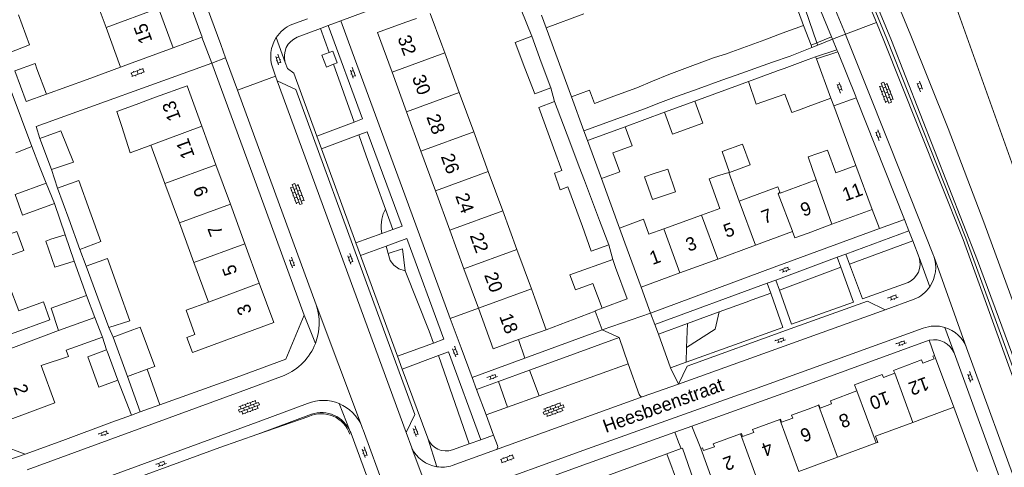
# Model space of a CAD drawing. Extents: x 99476 to 102828, y 406437 to 407931.
# Tile 94 of 162: x 100882 to 101029, y 406874 to 406941. Entities that reach past the tile are written whole.
import ezdxf

# ---------------------------------------------------------------- set-up
doc = ezdxf.new("R2010")
doc.units = 0
doc.header["$MEASUREMENT"] = 0
for name, color, linetype, lineweight in [('BG_bijgebouw', 253, 'Continuous', 0), ('BG_dakoverstek', 253, 'Continuous', 13), ('BG_dakoverstek bijgebouw', 253, 'Continuous', 0), ('BG_heg haag', 253, 'Continuous', 0), ('BG_hek', 253, 'Continuous', 0), ('BG_hoofdgebouw', 253, 'Continuous', 13), ('BG_huisnummer', 253, 'Continuous', 0), ('BG_kant verharding', 253, 'Continuous', 0), ('BG_muur', 253, 'Continuous', 0), ('BG_open verharding', 253, 'Continuous', 0), ('BG_schutting', 253, 'Continuous', 0), ('BG_straatnaam', 253, 'Continuous', 0), ('BG_tussenmuur', 253, 'Continuous', 0), ('BG_vlakafsluiter', 253, 'Continuous', 0)]:
    doc.layers.add(name, color=color, linetype=linetype, lineweight=lineweight)
doc.styles.add('Style-WORKING', font='WORKING.shx')

# ---------------------------------------------------------------- blocks, each defined once
blk = doc.blocks.new('S02OV4')
at = {"layer": 'BG_open verharding', "linetype": 'Continuous', "lineweight": 0}
for p, q in [((0, -0.200092), (0, 0.200092)), ((0, 0.2), (3.201, 0.2)), ((0.214, 0.6), (2.9, 0.6)), ((0.4, 0.199), (0.4, 0.6)), ((0.8, 0.6), (0.8, 0.7)), ((0.8, -0.2), (0.8, 0.2)), ((1.2, 0.2), (1.2, 0.6)), ((1.6, 0.6), (1.6, 0.7)), ((1.6, -0.2), (1.6, 0.2)), ((2, 0.199), (2, 0.6)), ((2.4, 0.6), (2.4, 0.7)), ((2.4, -0.2), (2.4, 0.2)), ((2.8, 0.2), (2.8, 0.6)), ((3.2, -0.199908), (3.2, 0.200092)), ((0, -0.2), (3.2, -0.199)), ((0.31, -0.6), (2.9, -0.6)), ((0.4, -0.6), (0.399, -0.2)), ((0.8, -0.7), (0.8, -0.6)), ((1.2, -0.6), (1.2, -0.2)), ((1.6, -0.7), (1.6, -0.6)), ((2, -0.6), (1.999, -0.2)), ((2.4, -0.7), (2.4, -0.6)), ((2.8, -0.6), (2.8, -0.2))]:
    blk.add_line(p, q, dxfattribs=at)
blk = doc.blocks.new('S02OV6')
at = {"layer": 'BG_open verharding', "linetype": 'Continuous', "lineweight": 0}
for p, q in [((0, 0.20784), (1.371449, 0.20784)), ((0.085505, 0.20784), (0.085505, 0.268177)), ((0.485, -0.192), (0.486, 0.207)), ((0.885505, 0.20784), (0.885505, 0.31106)), ((1.285, -0.193), (1.285, 0.207)), ((0.268333, -0.19216), (1.549656, -0.19216)), ((0.885505, -0.32925), (0.885505, -0.19216))]:
    blk.add_line(p, q, dxfattribs=at)
blk = doc.blocks.new('S02OV2')
at = {"layer": 'BG_open verharding', "linetype": 'Continuous', "lineweight": 0}
for p, q in [((0.052866, 0.482148), (0.183301, 0.482148)), ((0.183301, -1.01785), (0.183301, 0.982147)), ((0.183301, 0.895191), (0.705039, 0.895191)), ((0.705039, -1.01785), (0.705039, 0.982147)), ((0.705039, 0.43867), (0.835473, 0.43867)), ((0.052866, -0.517416), (0.183301, -0.517416)), ((0.183301, -0.017851), (0.705039, -0.017851)), ((0.183301, -0.930894), (0.705039, -0.930894)), ((0.705039, -0.473938), (0.835473, -0.473938))]:
    blk.add_line(p, q, dxfattribs=at)

msp = doc.modelspace()

# ---------------------------------------------------------------- linework, layer by layer
at = {"layer": 'BG_bijgebouw', "linetype": 'Continuous', "lineweight": 0}
for p, q in [((101000.444, 406937.007), (100999.306, 406939.962)), ((100960.172, 406934.473), (100958.752, 406938.347)), ((100993.524, 406937.839), (100988.062, 406935.826)), ((101000.57, 406936.68), (101000.444, 406937.007)), ((100881.572, 406933.202), (100884.575, 406934.299)), ((100961.577, 406930.64), (100960.172, 406934.473)), ((100982.381, 406933.833), (100985.888, 406935.115)), ((100989.253, 406932.568), (100994.702, 406934.474)), ((100996.44, 406933.55), (101000, 406934.87)), ((101001.131, 406935.29), (101000, 406934.87)), ((101001.253, 406934.961), (101001.131, 406935.29)), ((101003.411, 406929.12), (101001.253, 406934.961)), ((100979.2, 406932.67), (100982.381, 406933.833)), ((100995.28, 406933.128), (100991.108, 406931.598)), ((100995.399, 406933.172), (100995.28, 406933.128)), ((100996.44, 406933.55), (100995.399, 406933.172)), ((100987.111, 406931.783), (100983.577, 406930.511)), ((100884.117, 406921.878), (100881.02, 406930.143)), ((100971.011, 406929.4), (100974.45, 406930.656)), ((100983.577, 406930.511), (100980.347, 406929.348)), ((100964.43, 406922.605), (100962.165, 406928.599)), ((100966.536, 406924.215), (100964.664, 406929.321)), ((100983.118, 406928.667), (100978.573, 406927)), ((101000, 406927.865), (101003.411, 406929.12)), ((100975.586, 406927.543), (100972.158, 406926.282)), ((100998.71, 406927.39), (101000, 406927.865)), ((100972.158, 406926.282), (100966.536, 406924.215)), ((100967.062, 406922.778), (100972.695, 406924.844)), ((100887.034, 406918.461), (100885.3, 406923.12)), ((100965.839, 406918.876), (100964.43, 406922.605)), ((100969.137, 406917.118), (100967.062, 406922.778)), ((100962.008, 406921.72), (100963.251, 406918.313)), ((100968.868, 406910.858), (100966.621, 406916.804)), ((100889.598, 406911.1), (100887.92, 406915.661)), ((100964.143, 406915.868), (100966.299, 406909.955)), ((100891.274, 406906.547), (100889.598, 406911.1)), ((100970.242, 406907.221), (100968.868, 406910.858)), ((100889.061, 406908.743), (100890.41, 406904.812)), ((100970.842, 406905.043), (100971.26, 406903.85)), ((100893.947, 406899.329), (100892.21, 406904.046)), ((100969.25, 406897.78), (100967.89, 406901.467)), ((100895.585, 406894.88), (100893.947, 406899.329)), ((100896.23, 406893.442), (100899.163, 406894.525)), ((100898.383, 406887.575), (100896.23, 406893.442)), ((100892.45, 406890.515), (100895.26, 406891.558)), ((100895.26, 406891.558), (100895.334, 406891.36)), ((100895.334, 406891.36), (100896.94, 406887.03)), ((100901.34, 406888.66), (100898.383, 406887.575)), ((100978.9, 406876.04), (100981.042, 406876.821))]:
    msp.add_line(p, q, dxfattribs=at)
at = {"layer": 'BG_bijgebouw', "linetype": 'Continuous', "lineweight": 0, "flags": 128}
for points in [[(100880.549, 406935.842), (100883.743, 406937.086), (100882.099, 406941.548)], [(100999.306, 406939.962), (100996.139, 406938.803), (100993.524, 406937.839)], [(100958.752, 406938.347), (100956.266, 406937.403), (100957.727, 406933.577)], [(100994.702, 406934.474), (100997.35, 406935.4), (101000.57, 406936.68)], [(100886.277, 406929.698), (100883.256, 406928.595), (100881.572, 406933.202)], [(100957.727, 406933.577), (100959.183, 406929.763), (100961.577, 406930.64)], [(100991.108, 406931.598), (100992.262, 406928.24), (100996.543, 406929.712)], [(100964.664, 406929.321), (100967.391, 406930.317), (100968.112, 406928.342), (100971.011, 406929.4)], [(100998.71, 406927.39), (100997.558, 406926.964), (100996.543, 406929.712)], [(100962.165, 406928.599), (100959.816, 406927.731), (100962.008, 406921.72)], [(100978.573, 406927), (100979.76, 406923.722), (100984.312, 406925.37), (100983.118, 406928.667)], [(100885.3, 406923.12), (100888.425, 406924.235), (100890.306, 406919.544), (100887.034, 406918.461)], [(100972.695, 406924.844), (100973.737, 406922.015), (100970.871, 406920.959), (100971.91, 406918.139), (100969.137, 406917.118)], [(100988.285, 406918.046), (100991.342, 406919.148), (100990.22, 406922.26), (100987.195, 406921.169)], [(100977.023, 406917.848), (100979.064, 406918.51), (100980.219, 406915.119), (100976.763, 406913.994), (100975.604, 406917.388)], [(100887.92, 406915.661), (100891.118, 406916.841), (100892.775, 406912.269)], [(100892.775, 406912.269), (100894.42, 406907.73), (100891.274, 406906.547)], [(100966.299, 406909.955), (100967.639, 406906.28), (100970.242, 406907.221)], [(100890.41, 406904.812), (100887.523, 406903.876), (100886.172, 406907.776), (100886.95, 406908.073)], [(100892.21, 406904.046), (100895.373, 406905.195), (100897.065, 406900.477)], [(100967.89, 406901.467), (100965.263, 406900.498), (100964.439, 406902.728), (100970.842, 406905.043)], [(100971.26, 406903.85), (100972.99, 406899.16), (100969.25, 406897.78)], [(100897.065, 406900.477), (100898.708, 406895.898), (100895.585, 406894.88)], [(100896.94, 406887.03), (100894.12, 406885.99), (100892.45, 406890.515)], [(100981.042, 406876.821), (100981.23, 406876.89), (100982.916, 406872.181), (100983.317, 406871.121)], [(100981.039, 406870.26), (100980.634, 406871.349), (100978.9, 406876.04)]]:
    msp.add_lwpolyline(points, dxfattribs=at)
at = {"layer": 'BG_dakoverstek', "linetype": 'Continuous', "lineweight": 13}
for p, q in [((100988.193, 406918.013), (100986.462, 406917.506)), ((100971.846, 406909.728), (100972.657, 406907.516))]:
    msp.add_line(p, q, dxfattribs=at)
at = {"layer": 'BG_dakoverstek', "linetype": 'Continuous', "lineweight": 13, "flags": 128}
for points in [[(100901.881, 406922.101), (100898.772, 406920.943), (100897.517, 406924.883)], [(100976.245, 406908.809), (100975.427, 406911.04), (100971.846, 406909.728)]]:
    msp.add_lwpolyline(points, dxfattribs=at)
at = {"layer": 'BG_dakoverstek bijgebouw', "linetype": 'Continuous', "lineweight": 0}
for p, q in [((100985.888, 406935.115), (100987.95, 406935.789)), ((100987.95, 406935.789), (100988.062, 406935.826)), ((100884.575, 406934.299), (100884.865, 406933.515)), ((100884.865, 406933.515), (100886.277, 406929.698)), ((100976.75, 406931.631), (100979.2, 406932.67)), ((100987.111, 406931.783), (100989.097, 406932.511)), ((100989.097, 406932.511), (100989.253, 406932.568)), ((100974.45, 406930.656), (100976.75, 406931.631)), ((100975.586, 406927.543), (100977.959, 406928.443)), ((100977.959, 406928.443), (100980.347, 406929.348)), ((100884.117, 406921.878), (100881.701, 406920.956)), ((100988.285, 406918.046), (100987.195, 406921.169)), ((100965.839, 406918.876), (100966.621, 406916.804)), ((100977.023, 406917.848), (100975.604, 406917.388)), ((100886.238, 406916.422), (100887.468, 406913.388)), ((100882.714, 406911.655), (100887.468, 406913.388)), ((100886.95, 406908.073), (100889.061, 406908.743))]:
    msp.add_line(p, q, dxfattribs=at)
at = {"layer": 'BG_dakoverstek bijgebouw', "linetype": 'Continuous', "lineweight": 0, "flags": 128}
for points in [[(100963.251, 406918.313), (100962.139, 406917.922), (100963.011, 406915.455), (100964.143, 406915.868)], [(100882.714, 406911.655), (100881.594, 406914.729), (100886.238, 406916.422)], [(100901.34, 406888.66), (100902.453, 406889.073), (100900.286, 406894.94), (100899.163, 406894.525)]]:
    msp.add_lwpolyline(points, dxfattribs=at)
at = {"layer": 'BG_heg haag', "linetype": 'Continuous', "lineweight": 0}
for p, q in [((100996.398, 406951.602), (101001.337, 406937.372)), ((101001.337, 406937.372), (101001.452, 406937.041)), ((101004.296, 406936.341), (101001.131, 406935.29)), ((101018.112, 406892.987), (101018.891, 406890.74)), ((101025.301, 406873.396), (101021.791, 406883)), ((100898.961, 406881.816), (100896.054, 406880.749)), ((100925.474, 406881.633), (100917.852, 406878.972)), ((100896.054, 406880.749), (100888.712, 406878.054)), ((100917.852, 406878.972), (100912.169, 406876.988)), ((100980.663, 406877.796), (100980.091, 406879.265)), ((100910.685, 406876.446), (100890.291, 406868.999))]:
    msp.add_line(p, q, dxfattribs=at)
at = {"layer": 'BG_heg haag', "linetype": 'Continuous', "lineweight": 0, "flags": 128}
for points in [[(101039.706, 406866.078), (101025.305, 406904.899), (101012.458, 406937.743), (100997.992, 406972.683), (100985.749956, 407000)], [(100903.205, 406883.373), (100915.137, 406887.633), (100922.043, 406890.175)]]:
    msp.add_lwpolyline(points, dxfattribs=at)
at = {"layer": 'BG_heg haag', "linetype": 'Continuous', "lineweight": 0}
msp.add_arc((100927.311911, 406877.54846), 4.478994, 18.518, 114.226208, dxfattribs=at)
at = {"layer": 'BG_hek', "linetype": 'Continuous', "lineweight": 0}
msp.add_line((101009.581, 406912.5), (101010.67, 406909.661), dxfattribs=at)
at = {"layer": 'BG_hoofdgebouw', "linetype": 'Continuous', "lineweight": 13}
for p, q in [((100895.181, 406939.653), (100893.024, 406945.556)), ((100903.022, 406942.521), (100905.18, 406936.62)), ((100945.32, 406937.08), (100943.6, 406941.77)), ((100960.21, 406941.48), (100960.893, 406939.614)), ((100960.893, 406939.614), (100966.528, 406941.675)), ((100941.553, 406941.022), (100939.947, 406940.435)), ((100897.342, 406933.742), (100895.181, 406939.653)), ((100945.761, 406935.878), (100945.32, 406937.08)), ((100905.18, 406936.62), (100899.1, 406934.38)), ((100947.925, 406929.984), (100945.761, 406935.878)), ((100899.1, 406934.38), (100897.342, 406933.742)), ((100937.878, 406932.993), (100940.035, 406927.097)), ((100950.089, 406924.09), (100947.925, 406929.984)), ((100899.657, 406928.173), (100902.57, 406929.24)), ((100940.035, 406927.097), (100942.193, 406921.201)), ((100909.479, 406924.931), (100911.587, 406919.18)), ((100952.252, 406918.196), (100950.089, 406924.09)), ((100903.972, 406916.39), (100901.881, 406922.101)), ((100942.193, 406921.201), (100944.35, 406915.305)), ((100911.587, 406919.18), (100913.745, 406913.29)), ((100954.416, 406912.302), (100952.252, 406918.196)), ((100989.728, 406913.755), (100988.193, 406918.013)), ((101000.671, 406918.45), (101001.197, 406916.94)), ((101007.131, 406919.05), (101009.581, 406912.5)), ((100906.13, 406910.499), (100903.972, 406916.39)), ((100944.35, 406915.305), (100946.508, 406909.408)), ((100913.745, 406913.29), (100915.903, 406907.4)), ((100956.537, 406906.525), (100954.416, 406912.302)), ((101009.581, 406912.5), (101003.551, 406910.29)), ((100908.287, 406904.609), (100906.13, 406910.499)), ((100978.47, 406909.611), (100984.115, 406911.646)), ((100946.508, 406909.408), (100948.622, 406903.629)), ((100976.245, 406908.809), (100978.47, 406909.611)), ((100992.142, 406907.169), (100997.69, 406909.2)), ((101003.551, 406910.29), (101000, 406908.989)), ((100973.35, 406905.62), (100972.657, 406907.516)), ((100915.903, 406907.4), (100918.062, 406901.51)), ((100958.693, 406900.652), (100956.537, 406906.525)), ((100986.507, 406905.107), (100992.142, 406907.169)), ((100910.452, 406898.698), (100908.287, 406904.609)), ((100973.35, 406905.62), (100975.07, 406900.92)), ((100980.873, 406903.044), (100986.507, 406905.107)), ((100948.622, 406903.629), (100950.772, 406897.755)), ((100975.07, 406900.92), (100980.873, 406903.044)), ((100959.2, 406899.27), (100958.693, 406900.652)), ((100893.512, 406896.389), (100892.246, 406899.662)), ((100960.89, 406894.56), (100959.2, 406899.27)), ((100894.647, 406893.453), (100893.512, 406896.389)), ((100956.768, 406893.08), (100960.89, 406894.56)), ((101018.891, 406890.74), (101021.791, 406883)), ((101000, 406882.728), (101001.538, 406883.296)), ((101021.791, 406883), (101017.111, 406881.24)), ((101015.646, 406880.71), (101017.111, 406881.24)), ((100985.69, 406872.15), (100983.97, 406876.84)), ((101004.399, 406875.548), (101010.173, 406877.671)), ((100998.619, 406873.423), (101004.399, 406875.548))]:
    msp.add_line(p, q, dxfattribs=at)
at = {"layer": 'BG_hoofdgebouw', "linetype": 'Continuous', "lineweight": 13, "flags": 128}
for points in [[(100939.947, 406940.435), (100935.72, 406938.89), (100937.878, 406932.993)], [(100902.57, 406929.24), (100907.27, 406930.96), (100909.479, 406924.931)], [(100899.657, 406928.173), (100896.81, 406927.102), (100897.517, 406924.883)], [(101000.671, 406918.45), (101000.011, 406920.34), (101002.911, 406921.35), (101004.141, 406917.97), (101007.131, 406919.05)], [(100984.115, 406911.646), (100986.841, 406912.629), (100985.242, 406917.066), (100986.462, 406917.506)], [(101001.197, 406916.94), (100995.838, 406914.923), (100995.783, 406915.074)], [(100995.783, 406915.074), (100995.495, 406915.862), (100989.728, 406913.755)], [(100876.21, 406907.16), (100881.865, 406909.239), (100882.911, 406906.395), (100879.297, 406905.066), (100880.724, 406901.185)], [(100997.69, 406909.2), (100998.01, 406908.26), (101000, 406908.989)], [(100880.724, 406901.185), (100882.132, 406897.356), (100885.816, 406898.71), (100886.796, 406896.044), (100881.07, 406893.94)], [(100918.062, 406901.51), (100920.22, 406895.62), (100908.08, 406891.18), (100907.257, 406893.424)], [(100892.246, 406899.662), (100886.958, 406897.78), (100888.057, 406894.425)], [(100907.257, 406893.424), (100908.459, 406893.865), (100907.135, 406897.472), (100910.452, 406898.698)], [(100950.772, 406897.755), (100952.98, 406891.72), (100956.768, 406893.08)], [(100888.057, 406894.425), (100879.057, 406891.04), (100879.737, 406888.914)], [(100885.476, 406889.222), (100889.582, 406890.578), (100889.229, 406891.501), (100894.647, 406893.453)], [(101012.941, 406888.06), (101012.781, 406888.5), (101016.951, 406890.05), (101017.121, 406889.59), (101018.821, 406890.2), (101018.641, 406890.63), (101018.891, 406890.74)], [(100879.737, 406888.914), (100877.83, 406888.22), (100880.45, 406881.03), (100887.54, 406883.66), (100885.476, 406889.222)], [(101007.311, 406885.42), (101006.961, 406886.36), (101011.091, 406887.89), (101011.261, 406887.44), (101012.941, 406888.06)], [(101001.538, 406883.296), (101001.631, 406883.33), (101001.791, 406882.88), (101003.491, 406883.48), (101003.331, 406883.93), (101007.311, 406885.42)], [(100995.774, 406881.175), (100995.87, 406881.21), (100996.04, 406880.77), (100997.71, 406881.37), (100997.54, 406881.82), (101000, 406882.728)], [(100989.922, 406879.033), (100990.05, 406879.08), (100990.23, 406878.64), (100991.89, 406879.24), (100991.72, 406879.69), (100995.774, 406881.175)], [(101010.173, 406877.671), (101010.405, 406877.756), (101010.062, 406878.69), (101015.646, 406880.71)], [(100983.97, 406876.84), (100984.23, 406876.95), (100984.39, 406876.53), (100986.01, 406877.11), (100985.85, 406877.54), (100989.922, 406879.033)]]:
    msp.add_lwpolyline(points, dxfattribs=at)
at = {"layer": 'BG_kant verharding', "linetype": 'Continuous', "lineweight": 0}
for p, q in [((100997.005, 406959.264), (101005.587, 406938.662)), ((100940.328, 406944.419), (100930.222, 406940.668)), ((100922.939, 406940.113), (100925.25, 406940.975)), ((100927.219, 406939.534), (100928.333, 406939.96)), ((100923.731, 406938.202), (100927.219, 406939.534)), ((100909.49, 406938.214), (100905.18, 406936.62)), ((100909.546, 406938.235), (100909.49, 406938.214)), ((101000.57, 406936.68), (101001.452, 406937.041)), ((101001.452, 406937.041), (101003.648, 406937.939)), ((101003.648, 406937.939), (101003.513, 406938.263)), ((101004.296, 406936.341), (101003.648, 406937.939)), ((100927.422, 406935.516), (100928.506, 406935.946)), ((101004.428, 406936.016), (101004.296, 406936.341)), ((100914.803, 406930.307), (100913.036, 406935.118)), ((100921.932, 406934.434), (100921.927, 406934.447)), ((100922.272, 406933.527), (100921.932, 406934.434)), ((100920.504, 406932.393), (100920.072, 406933.591)), ((100920.749, 406931.712), (100920.504, 406932.393)), ((100939.994, 406879.232), (100920.749, 406931.712)), ((101007.209, 406929.151), (101003.836, 406927.969)), ((101014.383, 406911.02), (101007.209, 406929.151)), ((100932.235, 406925.546), (100926.644, 406923.441)), ((100932.921, 406923.64), (100934.17, 406924.111)), ((100927.334, 406921.531), (100932.921, 406923.64)), ((100932.496, 406907.526), (100927.334, 406921.531)), ((101010.67, 406909.661), (101014.383, 406911.02)), ((100938.002, 406909.519), (100936.382, 406908.932)), ((101015.05, 406909.335), (101005.664, 406905.828)), ((101015.624, 406907.834), (101015.05, 406909.335)), ((100936.382, 406908.932), (100932.496, 406907.526)), ((101016.576, 406905.346), (101015.624, 406907.834)), ((100933.17, 406905.646), (100936.996, 406907.04)), ((100938.714, 406890.608), (100933.17, 406905.646)), ((101004.366, 406905.371), (100995.179, 406901.981)), ((101004.909, 406903.88), (101004.366, 406905.371)), ((101018.741, 406905.621), (101018.767, 406905.55)), ((100995.179, 406901.981), (100995.714, 406900.487)), ((100975.07, 406900.92), (100976.481, 406897.043)), ((100993.882, 406901.527), (100977.124, 406895.348)), ((100994.421, 406900.01), (100993.882, 406901.527)), ((101015.853, 406899.101), (101011.537, 406897.531)), ((100969.25, 406897.78), (100968.211, 406897.362)), ((100980.643, 406886.432), (101011.537, 406897.531)), ((100922.043, 406890.175), (100924.766, 406896.744)), ((100977.124, 406895.348), (100977.646, 406893.9)), ((100945.623, 406893.136), (100944.093, 406892.576)), ((100973.16, 406889.487), (100971.822, 406893.426)), ((100977.646, 406893.9), (100979.463, 406888.861)), ((101018.112, 406892.987), (101018.156, 406893.003)), ((100944.093, 406892.576), (100938.714, 406890.608)), ((100939.394, 406888.676), (100944.823, 406890.72)), ((100944.823, 406890.72), (100946.311, 406891.28)), ((100946.311, 406891.28), (100951.12, 406878.156)), ((100949.841, 406887.423), (100957.718, 406890.312)), ((100943.211, 406878.362), (100939.394, 406888.676)), ((100958.404, 406888.521), (100953.794, 406886.835)), ((100959.828, 406884.705), (100973.16, 406889.487)), ((100973.16, 406889.487), (100974.772, 406884.91)), ((100979.463, 406888.861), (100981.796, 406889.699)), ((100916.154, 406885.664), (100921.782, 406887.754)), ((100883.385, 406873.646), (100916.154, 406885.664)), ((100953.794, 406886.835), (100950.493, 406885.628)), ((100950.493, 406885.628), (100951.919, 406881.868)), ((100980.643, 406886.432), (100975.404, 406884.582)), ((100975.404, 406884.582), (100953.34, 406876.655)), ((100955.101, 406883.009), (100959.828, 406884.705)), ((100903.205, 406883.373), (100900.278, 406882.299)), ((100918.299, 406880.987), (100925.26, 406883.566)), ((100951.919, 406881.868), (100955.101, 406883.009)), ((100925.834, 406881.958), (100917.852, 406878.972)), ((100953.049, 406878.848), (100951.919, 406881.868)), ((100918.299, 406880.987), (100885.157, 406868.842)), ((100933.546, 406879.647), (100940.654, 406860.224)), ((100983.97, 406876.84), (100982.669, 406880.192)), ((100939.994, 406879.232), (100940.824, 406876.913)), ((100951.12, 406878.156), (100949.417, 406877.533)), ((100953.631, 406877.293), (100953.049, 406878.848)), ((100883.09, 406875.99), (100888.712, 406878.054)), ((100912.169, 406876.988), (100910.685, 406876.446)), ((100940.824, 406876.913), (100940.83, 406876.9)), ((100946.876, 406874.299), (100953.34, 406876.655)), ((100949.417, 406877.533), (100946.931, 406876.624))]:
    msp.add_line(p, q, dxfattribs=at)
at = {"layer": 'BG_kant verharding', "linetype": 'Continuous', "lineweight": 0, "flags": 128}
for points in [[(100985.223662, 407000), (100993.568, 406981.289), (101002.236, 406961.042), (101011.784, 406937.953), (101023.579, 406908.221), (101030.121, 406890.186), (101038.605, 406866.933), (101046.311, 406845.897), (101046.555, 406844.983), (101046.748, 406844.169), (101046.578, 406844.14)], [(101034.685, 406907.632), (101021.727, 406943.884), (101012.381, 406968.207), (100999.913104, 407000)], [(101060.501, 406817.246), (101026.255, 406910.598), (101020.929, 406924.606), (101015.334, 406938.449), (101005.839, 406961.495), (100997.985, 406979.733)], [(100909.546, 406938.235), (100901.317, 406960.681), (100896.581, 406973.62)], [(101010.222, 406940.389), (101006.355, 406949.732), (101001.788, 406960.811), (101001.617, 406961.221)], [(100848.472, 406953.873), (100876.16, 406878.59), (100883.09, 406875.99)], [(101003.513, 406938.263), (100998.354, 406950.685), (100997.546, 406952.641)], [(100913.036, 406935.118), (100912.293, 406937.14), (100908.207, 406948.307)], [(100928.333, 406939.96), (100933.493, 406926.02), (100932.235, 406925.546)], [(100930.222, 406940.668), (100931.937, 406936.016), (100939.786, 406914.712), (100946.581, 406896.222)], [(101044.541, 406849.351), (101038.145, 406866.732), (101029.955, 406889.254), (101023.144, 406908.012), (101016.501, 406924.724), (101011.33, 406937.712), (101010.222, 406940.389)], [(101005.587, 406938.662), (101005.599, 406938.632), (101009.088, 406929.927), (101014.073, 406917.405), (101018.741, 406905.621)], [(100929.14, 406934.177), (100928.085, 406933.759), (100927.422, 406935.516)], [(100928.506, 406935.946), (100929.021, 406936.15), (100929.684, 406934.393), (100929.14, 406934.177)], [(101007.209, 406929.151), (101007.132, 406929.346), (101004.428, 406936.016)], [(100924.766, 406896.744), (100918.209, 406914.676), (100910.977, 406934.338)], [(100926.644, 406923.441), (100923.239, 406932.851), (100922.272, 406933.527)], [(100920.749, 406931.712), (100923.516, 406930.421), (100934.64, 406900.081), (100941.276, 406881.927), (100939.994, 406879.232)], [(100926.565, 406898.286), (100920.332, 406915.252), (100914.803, 406930.307)], [(100934.17, 406924.111), (100939.417, 406910.031), (100938.002, 406909.519)], [(100976.481, 406897.043), (100994.958, 406903.912), (101010.67, 406909.661)], [(100936.996, 406907.04), (100940.072, 406908.161), (100945.623, 406893.136)], [(101005.664, 406905.828), (101005.662, 406905.827), (101006.206, 406904.359)], [(100995.714, 406900.487), (100997.551, 406895.395), (101006.809, 406898.663), (101004.909, 406903.88)], [(101006.206, 406904.359), (101008.128, 406899.175), (101014.937, 406901.63)], [(101011.537, 406897.531), (101008.896, 406898.827), (100997.316, 406894.671), (100981.929, 406889.118), (100980.643, 406886.432)], [(100981.796, 406889.699), (100996.242, 406894.889), (100994.421, 406900.01)], [(100946.581, 406896.222), (100948.182, 406891.865), (100949.841, 406887.423)], [(101017.17, 406894.786), (100991.876, 406885.659), (100967.093, 406876.777), (100949.507, 406870.436)], [(100971.822, 406893.426), (100961.303, 406889.581), (100958.404, 406888.521)], [(100982.669, 406880.192), (100997.461, 406885.513), (101018.112, 406892.987)], [(101039.793, 406847.661), (101031.897, 406869.395), (101023.685, 406891.869)], [(101021.803, 406891.127), (101029.741, 406869.388), (101029.95, 406868.815)], [(100980.091, 406879.265), (100981.085, 406879.623), (100982.669, 406880.192)], [(100941.663, 406852.005), (100937.338, 406863.884), (100931.764, 406879.061)], [(100955.967, 406870.587), (100967.082, 406874.587), (100980.091, 406879.265)]]:
    msp.add_lwpolyline(points, dxfattribs=at)
at = {"layer": 'BG_kant verharding', "linetype": 'Continuous', "lineweight": 0, "extrusion": (0, 0, -1)}
for centre, radius, start, end in [((-100924.93786, 406935.345551), 5.169527, 32.748246, 67.253043), ((-100924.939957, 406935.341903), 5.173265, 340.217394, 32.769656), ((-100924.869566, 406935.344159), 3.076295, 343.044069, 68.27762), ((-101013.942454, 406903.847624), 5.116085, 160.56424, 214.077646), ((-101013.943316, 406903.844883), 5.113836, 214.057619, 248.072394), ((-101018.812745, 406889.796794), 3.272778, 78.423916, 156.018246), ((-100927.585987, 406877.767726), 6.247415, 68.14173, 112.681088), ((-100927.589081, 406877.767923), 6.246041, 112.655596, 156.475249), ((-100927.545226, 406877.749231), 6.293713, 156.478587, 162.450233), ((-100945.96688, 406879.410534), 2.94861, 250.914765, 339.169603)]:
    msp.add_arc(centre, radius, start, end, dxfattribs=at)
at = {"layer": 'BG_kant verharding', "linetype": 'Continuous', "lineweight": 0}
for centre, radius, start, end in [((101013.735532, 406904.37938), 3.000436, 293.605139, 18.793603), ((100918.534061, 406895.578488), 8.475058, 338.845684, 18.630769), ((101018.960318, 406890.049079), 5.063956, 73.282265, 110.704068), ((101018.959408, 406890.04957), 5.063748, 21.057518, 73.270812), ((100918.537601, 406895.580787), 8.472586, 292.515228, 338.822545), ((100975.250412, 406885.058939), 0.50106, 197.292449, 287.850068), ((100927.31352, 406877.468403), 4.727099, 23.456005, 108.239334), ((100927.053097, 406877.369704), 5.005306, 19.749016, 23.30585), ((100945.340128, 406879.056652), 4.99924, 205.556179, 261.219537), ((100953.171261, 406877.117329), 0.492159, 290.050925, 20.912398), ((100945.340339, 406879.058783), 5.001379, 261.220883, 287.881393)]:
    msp.add_arc(centre, radius, start, end, dxfattribs=at)
at = {"layer": 'BG_muur', "linetype": 'Continuous', "lineweight": 0}
for p, q in [((100968.232, 406897.308), (100968.211, 406897.362)), ((100969.272, 406894.563), (100968.232, 406897.308)), ((100957.718, 406890.312), (100969.272, 406894.563)), ((100957.718, 406890.312), (100956.768, 406893.08)), ((100896.94, 406887.03), (100898.961, 406881.816))]:
    msp.add_line(p, q, dxfattribs=at)
at = {"layer": 'BG_schutting', "linetype": 'Continuous', "lineweight": 0}
for p, q in [((100999.306, 406939.962), (100994.66, 406953.03)), ((100958.752, 406938.347), (100957.168, 406942.302)), ((100964.664, 406929.321), (100960.893, 406939.614)), ((100897.342, 406933.742), (100892.356, 406931.92)), ((100892.356, 406931.92), (100886.277, 406929.698)), ((100983.118, 406928.667), (100991.108, 406931.598)), ((100961.577, 406930.64), (100962.165, 406928.599)), ((101003.411, 406929.12), (101003.836, 406927.969)), ((100972.695, 406924.844), (100978.573, 406927)), ((101003.836, 406927.969), (101007.131, 406919.05)), ((100887.92, 406915.661), (100887.034, 406918.461)), ((100971.846, 406909.728), (100969.137, 406917.118)), ((100887.468, 406913.388), (100889.061, 406908.743)), ((100892.21, 406904.046), (100891.274, 406906.547)), ((100970.242, 406907.221), (100970.842, 406905.043)), ((100890.41, 406904.812), (100892.246, 406899.662)), ((100896.23, 406893.442), (100895.585, 406894.88)), ((100894.647, 406893.453), (100895.26, 406891.558)), ((100903.205, 406883.373), (100901.34, 406888.66)), ((100898.383, 406887.575), (100900.278, 406882.299)), ((100981.042, 406876.821), (100980.663, 406877.796))]:
    msp.add_line(p, q, dxfattribs=at)
at = {"layer": 'BG_schutting', "linetype": 'Continuous', "lineweight": 0, "flags": 128}
for points in [[(100885.3, 406923.12), (100884.745, 406924.88), (100910.977, 406934.338)], [(100884.117, 406921.878), (100885.233, 406918.9), (100886.238, 406916.422)]]:
    msp.add_lwpolyline(points, dxfattribs=at)
at = {"layer": 'BG_tussenmuur', "linetype": 'Continuous', "lineweight": 0}
for p, q in [((100903.022, 406942.521), (100895.181, 406939.653)), ((100937.878, 406932.993), (100945.761, 406935.878)), ((100940.035, 406927.097), (100947.925, 406929.984)), ((100901.881, 406922.101), (100909.479, 406924.931)), ((100942.193, 406921.201), (100950.089, 406924.09)), ((100911.587, 406919.18), (100903.972, 406916.39)), ((100944.35, 406915.305), (100952.252, 406918.196)), ((100989.728, 406913.755), (100992.142, 406907.169)), ((100913.745, 406913.29), (100906.13, 406910.499)), ((100946.508, 406909.408), (100954.416, 406912.302)), ((100984.115, 406911.646), (100986.507, 406905.107)), ((100978.47, 406909.611), (100980.873, 406903.044)), ((100915.903, 406907.4), (100908.287, 406904.609)), ((100948.622, 406903.629), (100956.537, 406906.525)), ((100910.452, 406898.698), (100918.062, 406901.51)), ((100950.772, 406897.755), (100958.693, 406900.652)), ((100888.057, 406894.425), (100893.512, 406896.389)), ((101007.311, 406885.42), (101010.173, 406877.671)), ((101001.538, 406883.296), (101004.399, 406875.548)), ((100995.774, 406881.175), (100998.619, 406873.423)), ((100989.922, 406879.033), (100992.749, 406871.264))]:
    msp.add_line(p, q, dxfattribs=at)
at = {"layer": 'BG_tussenmuur', "linetype": 'Continuous', "lineweight": 0, "flags": 128}
for points in [[(101001.197, 406916.94), (101001.218, 406916.948), (101003.551, 406910.29)], [(100995.783, 406915.074), (100995.522, 406914.821), (100997.695, 406909.247), (100997.69, 406909.2)], [(101012.941, 406888.06), (101012.958, 406888.066), (101015.646, 406880.71)]]:
    msp.add_lwpolyline(points, dxfattribs=at)
at = {"layer": 'BG_vlakafsluiter', "linetype": 'Continuous', "lineweight": 0}
for p, q in [((100928.333, 406939.96), (100930.222, 406940.668)), ((101005.587, 406938.662), (101010.222, 406940.389)), ((100927.219, 406939.534), (100928.506, 406935.946)), ((101003.648, 406937.939), (101005.587, 406938.662)), ((100909.49, 406938.214), (100910.977, 406934.338)), ((100920.59, 406938.142), (100921.927, 406934.447)), ((101000.444, 406937.007), (101001.337, 406937.372)), ((101001.337, 406937.372), (101003.513, 406938.263)), ((101004.428, 406936.016), (101001.253, 406934.961)), ((100910.977, 406934.338), (100913.036, 406935.118)), ((100929.14, 406934.177), (100932.235, 406925.546)), ((100914.803, 406930.307), (100920.504, 406932.393)), ((100966.536, 406924.215), (100967.062, 406922.778)), ((100926.644, 406923.441), (100927.334, 406921.531)), ((100938.002, 406909.519), (100936.92, 406912.528)), ((101015.05, 406909.335), (101014.383, 406911.02)), ((100932.496, 406907.526), (100933.17, 406905.646)), ((101006.206, 406904.359), (101015.624, 406907.834)), ((100937.307, 406905.955), (100936.996, 406907.04)), ((101004.366, 406905.371), (101005.664, 406905.828)), ((101016.576, 406905.346), (101018.18, 406900.981)), ((101018.767, 406905.55), (101023.685, 406891.869)), ((101004.909, 406903.88), (100995.714, 406900.487)), ((100993.882, 406901.527), (100995.179, 406901.981)), ((100926.565, 406898.286), (100933.316, 406880.261)), ((100950.772, 406897.755), (100946.581, 406896.222)), ((100960.89, 406894.56), (100968.232, 406897.308)), ((100926.438, 406892.52), (100924.766, 406896.744)), ((100976.481, 406897.043), (100969.272, 406894.563)), ((100977.124, 406895.348), (100976.481, 406897.043)), ((100981.977, 406895.478), (100986.73, 406897.209)), ((100969.272, 406894.563), (100971.822, 406893.426)), ((100977.646, 406893.9), (100981.977, 406895.478)), ((100981.865, 406891.897), (100981.977, 406895.478)), ((101020.417, 406894.899), (101021.803, 406891.127)), ((100981.796, 406889.699), (100981.865, 406891.897)), ((100938.714, 406890.608), (100939.394, 406888.676)), ((100949.417, 406877.533), (100944.823, 406890.72)), ((100959.828, 406884.705), (100958.404, 406888.521)), ((100979.463, 406888.861), (100980.643, 406886.432)), ((100949.841, 406887.423), (100950.493, 406885.628)), ((100953.794, 406886.835), (100955.101, 406883.009)), ((100931.65, 406879.35), (100929.995, 406883.532)), ((100900.278, 406882.299), (100898.961, 406881.816)), ((100944.577, 406874.116), (100943.211, 406878.362)), ((100951.12, 406878.156), (100953.049, 406878.848)), ((100940.83, 406876.9), (100945.548, 406864.262)), ((100877.242, 406873.948), (100883.09, 406875.99)), ((100969.03, 406872.43), (100978.9, 406876.04))]:
    msp.add_line(p, q, dxfattribs=at)
at = {"layer": 'BG_vlakafsluiter', "linetype": 'Continuous', "lineweight": 0, "flags": 128}
for points in [[(100932.921, 406923.64), (100934.018, 406920.492), (100936.92, 406912.528)], [(100936.92, 406912.528), (100936.58, 406911.832), (100936.355, 406911.066), (100936.277, 406910.168), (100936.265, 406909.612)], [(100936.382, 406908.932), (100936.313, 406909.287), (100936.265, 406909.612)], [(100939.861, 406903.335), (100939.436, 406906.63), (100937.307, 406905.955)], [(100937.307, 406905.955), (100937.616, 406904.874), (100938.132, 406904.219), (100938.919, 406903.629), (100939.861, 406903.335)], [(100939.861, 406903.335), (100943.422, 406894.358), (100944.093, 406892.576)], [(100986.73, 406897.209), (100990.758, 406898.69), (100991.675, 406899.01), (100994.421, 406900.01)], [(100981.865, 406891.897), (100986.132, 406894.649), (100986.73, 406897.209)]]:
    msp.add_lwpolyline(points, dxfattribs=at)

# ---------------------------------------------------------------- block references
at = {"layer": 'BG_open verharding', "linetype": 'Continuous', "lineweight": 0}
for name, p, rotation in [('S02OV6', (100920.614, 406935.63), 289.576726), ('S02OV2', (100899.757, 406933.367), 290.482297), ('S02OV6', (100931.748, 406933.627), 290.173945), ('S02OV6', (101005.027, 406929.956), 111.40774), ('S02OV4', (101012.274, 406928.425), 111.280166), ('S02OV6', (101017.01, 406930.113), 111.40774), ('S02OV6', (101010.803, 406922.853), 111.40774), ('S02OV4', (100923.176, 406916.295), 290.173945), ('S02OV6', (100922.656, 406905.314), 290.247502), ('S02OV6', (100931.366, 406905.884), 290.173945), ('S02OV6', (100995.828, 406903.225), 20.30125), ('S02OV6', (101011.955, 406899.08), 20.30125), ('S02OV6', (100995.109, 406892.707), 19.811812), ('S02OV6', (101013.167, 406892.252), 20.30125), ('S02OV6', (100947.019, 406892.025), 290.609693), ('S02OV6', (100952.13, 406887.218), 20.247502), ('S02OV6', (101023.931, 406888.249), 290.06635), ('S02OV4', (100915.022, 406882.432), 20.120166), ('S02OV4', (100960.508, 406882.09), 19.703952), ('S02OV6', (100894.088, 406878.798), 20.120166), ('S02OV6', (100941.102, 406880.126), 291.461064), ('S02OV6', (100933.506, 406877.035), 290.06635), ('S02OV2', (100954.958, 406875.734), 289.992894), ('S02OV6', (100902.658, 406874.263), 20.120166)]:
    msp.add_blockref(name, p, dxfattribs=dict(at, rotation=rotation))

# ---------------------------------------------------------------- texts
at = {"layer": 'BG_huisnummer', "linetype": 'Continuous', "lineweight": 0, "style": 'Style-WORKING'}
for s, rotation, p in [('15', 110.06635, (100902.131, 406937.675)), ('32', 290.120166, (100938.677, 406938.083)), ('30', 290.120166, (100940.835, 406932.187)), ('13', 110.120166, (100906.381, 406926.117)), ('28', 290.120166, (100942.983, 406926.315)), ('11', 110.120166, (100908.441, 406920.498)), ('26', 290.120166, (100945.141, 406920.419)), ('11', 20.120166, (101005.559, 406913.688)), ('9', 110.120166, (100910.509, 406914.852)), ('24', 290.120166, (100947.298, 406914.522)), ('9', 20.120166, (100999.317, 406911.403)), ('7', 20.120166, (100993.481, 406910.321)), ('5', 20.120166, (100987.826, 406908.251)), ('7', 110.120166, (100912.667, 406908.962)), ('22', 290.120166, (100949.456, 406908.626)), ('3', 20.120166, (100982.172, 406906.181)), ('1', 20.120166, (100976.786, 406904.21)), ('5', 110.120166, (100914.826, 406903.072)), ('20', 290.120166, (100951.613, 406902.73)), ('3', 110.120166, (100916.984, 406897.183)), ('18', 290.120166, (100953.87, 406896.564)), ('12', 200.06635, (101017.616, 406887.593)), ('2', 289.992894, (100881.298, 406886.002)), ('10', 200.06635, (101011.776, 406885.458)), ('8', 200.173945, (101005.809, 406882.206)), ('6', 200.173945, (101000.038, 406880.088)), ('4', 200.173945, (100994.268, 406877.971)), ('2', 200.173945, (100988.498, 406875.853))]:
    msp.add_text(s, height=2, rotation=rotation, dxfattribs=at).set_placement(p)
at = {"layer": 'BG_straatnaam', "linetype": 'Continuous', "lineweight": 0, "style": 'Style-WORKING'}
msp.add_text('Heesbeenstraat', height=2, rotation=19.811812, dxfattribs=at).set_placement((100969.804, 406879.143))

doc.saveas('drawing.dxf')
